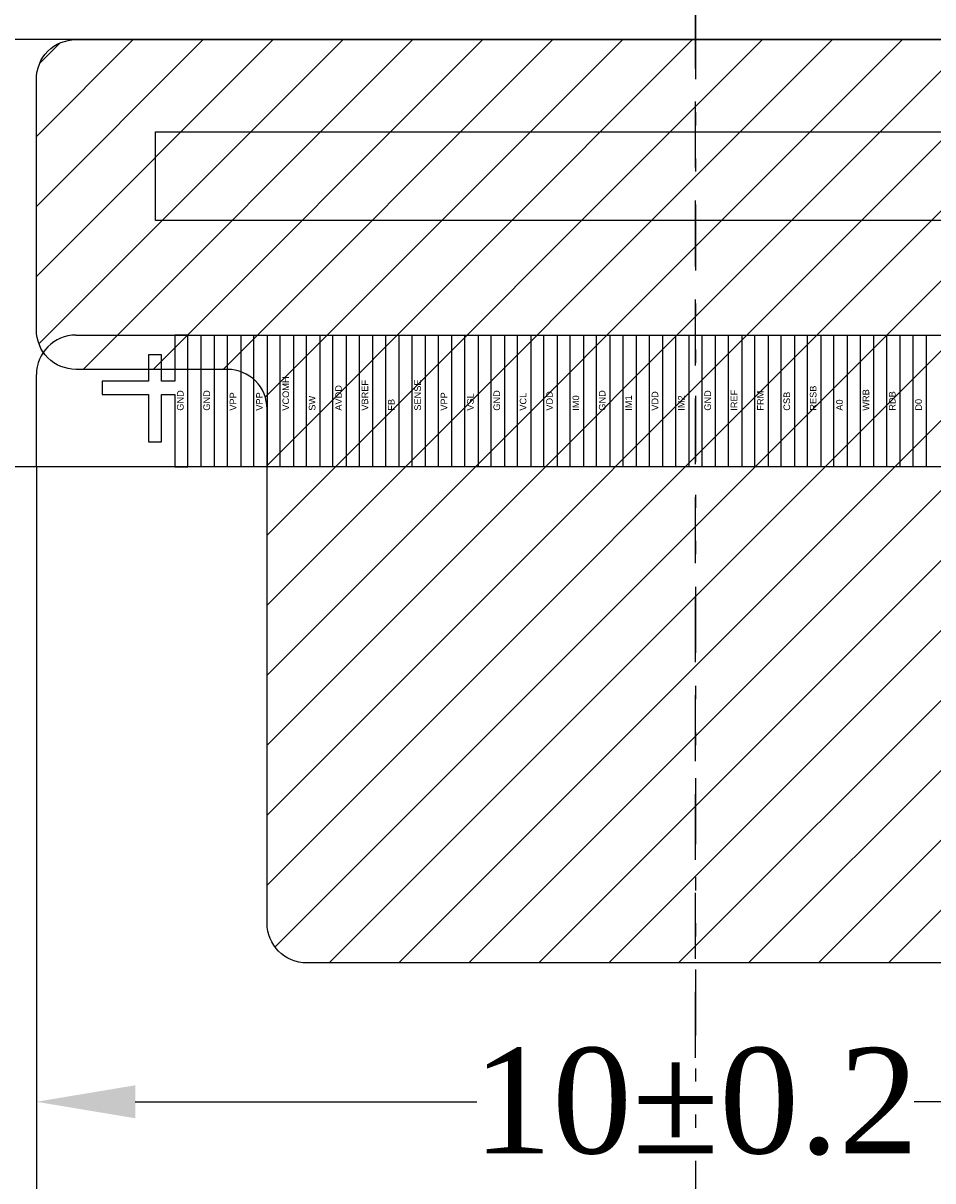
# Model space of a CAD drawing. Extents: x -334 to 152, y -2 to 1135.
# Tile 16 of 20: x -107 to -100, y 1095 to 1104. Entities that reach past the tile are written whole.
import ezdxf

# ---------------------------------------------------------------- set-up
doc = ezdxf.new("R2010")
doc.units = 0
doc.header["$MEASUREMENT"] = 0
for name, pattern in [('DASHED', [0.75, 0.5, -0.25]), ('DIVIDE', [1.25, 0.5, -0.25, 0, -0.25, 0, -0.25]), ('HIDDEN', [4, 3, -1])]:
    doc.linetypes.add(name, pattern=pattern)
for name, color, linetype in [('Cover', 8, 'HIDDEN'), ('FPC', 30, 'Continuous'), ('Tape', 6, 'Continuous')]:
    doc.layers.add(name, color=color, linetype=linetype)
doc.styles.add('Arial', font='arial.ttf')
doc.styles.get("Standard").update_dxf_attribs({"font": 'times.ttf'})
doc.dimstyles.get("Standard").update_dxf_attribs({"dimtxt": 0.18, "dimasz": 0.18, "dimexe": 0.18, "dimexo": 0.0625, "dimgap": 0.09, "dimtad": 0, "dimtih": 1, "dimtoh": 1, "dimdec": 4, "dimzin": 0, "dimdsep": 46, "dimtxsty": 'Standard', "dimcen": 0.09, "dimadec": 0, "dimazin": 0, "dimtfac": 1, "dimtdec": 4, "dimtofl": 0, "dimtmove": 0, "dimatfit": 3, "dimfxl": 1, "dimtolj": 1, "dimtzin": 0, "dimarcsym": 0})

# ---------------------------------------------------------------- blocks, each defined once
blk = doc.blocks.new('*D56')
at = {"color": 0, "lineweight": -2, "transparency": 16777216}
for p, q in [((-106.6466, 1096.4689), (-106.6466, 1094.9057)), ((-96.6466, 1096.4689), (-96.6466, 1094.9057)), ((-105.8966, 1095.4057), (-103.306, 1095.4057)), ((-97.3966, 1095.4057), (-99.9873, 1095.4057))]:
    blk.add_line(p, q, dxfattribs=at)
at = {"color": 0, "transparency": 16777216}
for points in [[(-105.8966, 1095.5307), (-105.8966, 1095.2807), (-106.6466, 1095.4057)], [(-97.3966, 1095.5307), (-97.3966, 1095.2807), (-96.6466, 1095.4057)]]:
    blk.add_solid(points, dxfattribs=at)
at = {"layer": 'Defpoints', "color": 0, "transparency": 16777216}
for p in [(-106.6466, 1096.9689), (-96.6466, 1096.9689), (-96.6466, 1095.4057)]:
    blk.add_point(p, dxfattribs=at)
at = {"color": 0, "transparency": 16777216, "insert": (-101.6466, 1095.4057), "char_height": 0.8, "attachment_point": 5}
blk.add_mtext('\\A1;10±0.2', dxfattribs=at)

msp = doc.modelspace()

# ---------------------------------------------------------------- hatches: boundary and pattern name
h = msp.add_hatch()
h.set_pattern_fill('ANSI31', color=6, scale=3, style=0)
h.set_pattern_definition([(45, (-180.09445, 1048.8982), (-0.265165, 0.265165), [])])
edge = h.paths.add_edge_path()
edge.add_arc((-105.19664, 1100.65887), 0.3, 360, 450)
edge.add_line((-105.19664, 1100.95887), (-106.34664, 1100.95887))
edge.add_arc((-106.34664, 1101.25887), 0.3, 180, 270, ccw=False)
edge.add_line((-106.64664, 1101.25887), (-106.64664, 1103.15887))
edge.add_arc((-106.34664, 1103.15887), 0.3, 90, 180, ccw=False)
edge.add_line((-106.34664, 1103.45887), (-96.94664, 1103.45887))
edge.add_arc((-96.94664, 1103.15887), 0.3, 0, 90, ccw=False)
edge.add_line((-96.64664, 1103.15887), (-96.64664, 1101.25887))
edge.add_arc((-96.94664, 1101.25887), 0.3, 270, 360, ccw=False)
edge.add_line((-96.94664, 1100.95887), (-98.09664, 1100.95887))
edge.add_arc((-98.09664, 1100.65887), 0.3, 90, 180)
edge.add_line((-98.39664, 1100.65887), (-98.39664, 1096.75887))
edge.add_arc((-98.69664, 1096.75887), 0.3, -90, 0, ccw=False)
edge.add_line((-98.69664, 1096.45887), (-104.59664, 1096.45887))
edge.add_arc((-104.59664, 1096.75887), 0.3, 180, 270, ccw=False)
edge.add_line((-104.89664, 1096.75887), (-104.89664, 1100.65887))

# ---------------------------------------------------------------- linework, layer by layer
at = {"color": 1, "linetype": 'DIVIDE'}
msp.add_line((-101.64664, 1126.85887), (-101.64664, 1086.50462), dxfattribs=at)
at = {"color": 1, "linetype": 'DASHED'}
msp.add_line((-101.64664, 1095.73896), (-101.64664, 1105.27857), dxfattribs=at)
at = {"color": 34}
for p, q in [((-106.34664, 1101.21887), (-96.94664, 1101.21887)), ((-106.64664, 1100.21887), (-106.64664, 1100.91887)), ((-106.64664, 1100.21887), (-106.64664, 1093.71887))]:
    msp.add_line(p, q, dxfattribs=at)
for points in [[(-95.58164, 1123.81887), (-95.58164, 1100.21887), (-107.71164, 1100.21887), (-107.71164, 1123.81887)], [(-105.74364, 1102.75887), (-97.54964, 1102.75887), (-97.54964, 1102.08887), (-105.74364, 1102.08887)], [(-105.74364, 1102.75887), (-97.54964, 1102.75887), (-97.54964, 1102.08887), (-105.74364, 1102.08887)]]:
    msp.add_lwpolyline(points, close=True)
at = {"color": 2}
for points in [[(-105.69664, 1100.40887), (-105.69664, 1100.76887), (-105.59664, 1100.76887), (-105.59664, 1100.21887), (-105.49664, 1100.21887), (-105.49664, 1101.21887), (-105.59664, 1101.21887), (-105.59664, 1100.86887), (-105.69664, 1100.86887), (-105.69664, 1101.06887), (-105.79664, 1101.06887), (-105.79664, 1100.86887), (-106.14664, 1100.86887), (-106.14664, 1100.76887), (-105.79664, 1100.76887), (-105.79664, 1100.40887)], [(-105.39664, 1101.21887), (-105.29664, 1101.21887), (-105.29664, 1100.21887), (-105.39664, 1100.21887)], [(-105.19664, 1101.21887), (-105.09664, 1101.21887), (-105.09664, 1100.21887), (-105.19664, 1100.21887)], [(-104.99664, 1101.21887), (-104.89664, 1101.21887), (-104.89664, 1100.21887), (-104.99664, 1100.21887)], [(-104.79664, 1101.21887), (-104.69664, 1101.21887), (-104.69664, 1100.21887), (-104.79664, 1100.21887)], [(-104.59664, 1101.21887), (-104.49664, 1101.21887), (-104.49664, 1100.21887), (-104.59664, 1100.21887)], [(-104.39664, 1101.21887), (-104.29664, 1101.21887), (-104.29664, 1100.21887), (-104.39664, 1100.21887)], [(-104.19664, 1101.21887), (-104.09664, 1101.21887), (-104.09664, 1100.21887), (-104.19664, 1100.21887)], [(-103.99664, 1101.21887), (-103.89664, 1101.21887), (-103.89664, 1100.21887), (-103.99664, 1100.21887)], [(-103.79664, 1101.21887), (-103.69664, 1101.21887), (-103.69664, 1100.21887), (-103.79664, 1100.21887)], [(-103.59664, 1101.21887), (-103.49664, 1101.21887), (-103.49664, 1100.21887), (-103.59664, 1100.21887)], [(-103.39664, 1101.21887), (-103.29664, 1101.21887), (-103.29664, 1100.21887), (-103.39664, 1100.21887)], [(-103.19664, 1101.21887), (-103.09664, 1101.21887), (-103.09664, 1100.21887), (-103.19664, 1100.21887)], [(-102.99664, 1101.21887), (-102.89664, 1101.21887), (-102.89664, 1100.21887), (-102.99664, 1100.21887)], [(-102.79664, 1101.21887), (-102.69664, 1101.21887), (-102.69664, 1100.21887), (-102.79664, 1100.21887)], [(-102.59664, 1101.21887), (-102.49664, 1101.21887), (-102.49664, 1100.21887), (-102.59664, 1100.21887)], [(-102.39664, 1101.21887), (-102.29664, 1101.21887), (-102.29664, 1100.21887), (-102.39664, 1100.21887)], [(-102.19664, 1101.21887), (-102.09664, 1101.21887), (-102.09664, 1100.21887), (-102.19664, 1100.21887)], [(-101.99664, 1101.21887), (-101.89664, 1101.21887), (-101.89664, 1100.21887), (-101.99664, 1100.21887)], [(-101.79664, 1101.21887), (-101.69664, 1101.21887), (-101.69664, 1100.21887), (-101.79664, 1100.21887)], [(-101.59664, 1101.21887), (-101.49664, 1101.21887), (-101.49664, 1100.21887), (-101.59664, 1100.21887)], [(-101.39664, 1101.21887), (-101.29664, 1101.21887), (-101.29664, 1100.21887), (-101.39664, 1100.21887)], [(-101.19664, 1101.21887), (-101.09664, 1101.21887), (-101.09664, 1100.21887), (-101.19664, 1100.21887)], [(-100.99664, 1101.21887), (-100.89664, 1101.21887), (-100.89664, 1100.21887), (-100.99664, 1100.21887)], [(-100.79664, 1101.21887), (-100.69664, 1101.21887), (-100.69664, 1100.21887), (-100.79664, 1100.21887)], [(-100.59664, 1101.21887), (-100.49664, 1101.21887), (-100.49664, 1100.21887), (-100.59664, 1100.21887)], [(-100.39664, 1101.21887), (-100.29664, 1101.21887), (-100.29664, 1100.21887), (-100.39664, 1100.21887)], [(-100.19664, 1101.21887), (-100.09664, 1101.21887), (-100.09664, 1100.21887), (-100.19664, 1100.21887)], [(-99.99664, 1101.21887), (-99.89664, 1101.21887), (-99.89664, 1100.21887), (-99.99664, 1100.21887)]]:
    msp.add_lwpolyline(points, close=True, dxfattribs=at)
at = {"color": 34}
msp.add_arc((-106.34664, 1100.91887), 0.3, 90, 180, dxfattribs=at)
at = {"layer": 'Cover', "color": 0, "linetype": 'ByBlock'}
msp.add_lwpolyline([(-95.58164, 1103.45887), (-107.71164, 1103.45887), (-107.71164, 1123.81887), (-95.58164, 1123.81887)], close=True, dxfattribs=at)
at = {"layer": 'Tape', "color": 6}
msp.add_lwpolyline([(-104.89664, 1100.65887, 0.4142136), (-105.19664, 1100.95887), (-106.34664, 1100.95887, -0.4142136), (-106.64664, 1101.25887), (-106.64664, 1103.15887, -0.4142136), (-106.34664, 1103.45887), (-96.94664, 1103.45887, -0.4142136), (-96.64664, 1103.15887), (-96.64664, 1101.25887, -0.4142136), (-96.94664, 1100.95887), (-98.09664, 1100.95887, 0.4142136), (-98.39664, 1100.65887), (-98.39664, 1096.75887, -0.4142136), (-98.69664, 1096.45887), (-104.59664, 1096.45887, -0.4142136), (-104.89664, 1096.75887)], format="xyb", close=True, dxfattribs=at)

# ---------------------------------------------------------------- texts
at = {"layer": 'FPC', "char_height": 0.05, "width": 0.1, "attachment_point": 1, "rotation": 90, "style": 'Arial'}
for s, insert in [('VCOMH', (-104.77959, 1100.64557)), ('AVDD', (-104.37959, 1100.64557)), ('VBREF', (-104.17959, 1100.64557)), ('SENSE', (-103.77959, 1100.64557)), ('RESB', (-100.77959, 1100.64557)), ('GND', (-105.57959, 1100.64557)), ('GND', (-105.37959, 1100.64557)), ('VPP', (-105.17959, 1100.64557)), ('VPP', (-104.97959, 1100.64557)), ('SW', (-104.57959, 1100.64557)), ('FB', (-103.97959, 1100.64557)), ('VPP', (-103.57959, 1100.64557)), ('VSL', (-103.37959, 1100.64557)), ('GND', (-103.17959, 1100.64557)), ('VCL', (-102.97959, 1100.64557)), ('VDD', (-102.77959, 1100.64557)), ('IM0', (-102.57959, 1100.64557)), ('GND', (-102.37959, 1100.64557)), ('IM1', (-102.17959, 1100.64557)), ('VDD', (-101.97959, 1100.64557)), ('IM2', (-101.77959, 1100.64557)), ('GND', (-101.57959, 1100.64557)), ('IREF', (-101.37959, 1100.64557)), ('FRM', (-101.17959, 1100.64557)), ('CSB', (-100.97959, 1100.64557)), ('WRB', (-100.37959, 1100.64557)), ('RDB', (-100.17959, 1100.64557)), ('D0', (-99.97959, 1100.64557)), ('A0', (-100.57959, 1100.64557))]:
    msp.add_mtext(s, dxfattribs=dict(at, insert=insert))

# ---------------------------------------------------------------- dimensions: what is measured, and where the dimension line sits
dim = msp.add_linear_dim(base=(-96.64664, 1095.40567), p1=(-106.64664, 1096.96887), p2=(-96.64664, 1096.96887), dimstyle='Standard', override={"dimtxt": 0.8, "dimasz": 0.75, "dimexe": 0.5, "dimexo": 0.5, "dimgap": 0.1, "dimtih": 0, "dimtoh": 0, "dimdec": 2, "dimzin": 8, "dimazin": 2, "dimtol": 1, "dimtp": 0.2, "dimtm": 0.2, "dimtzin": 8})
dim.commit()
dim.dimension.update_dxf_attribs({"geometry": '*D56', "text_midpoint": (-101.64664, 1095.40567)})

doc.saveas('drawing.dxf')
